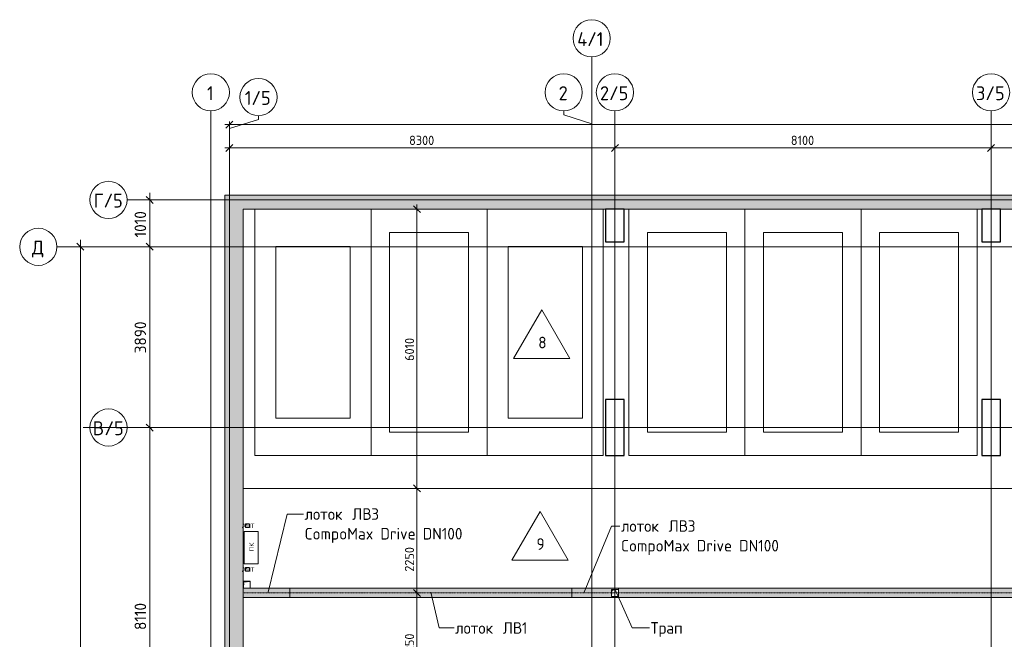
# Model space of a CAD drawing. Header units: millimetres. Extents: x -4558 to 63605, y -10605 to 130388.
# Tile 57 of 66: x -4115 to 17084, y 117052 to 130388. Entities that reach past the tile are written whole.
import ezdxf

# ---------------------------------------------------------------- set-up
doc = ezdxf.new("R2010")
doc.units = ezdxf.units.MM
for name, pattern in [('3_ Штрих_ 1 х 1 мм', [2, 1, -1]), ('4_ Штрихпунктир_ 10 х 2 мм', [14, 10, -2, 0, -2]), ('4_ Штрихпунктир_ 5 х 2 мм', [9, 5, -2, 0, -2])]:
    doc.linetypes.add(name, pattern=pattern)
for name, color, linetype, lineweight in [('A-ANNO-DIMS', 7, 'Continuous', 5), ('A-ANNO-DIMS-100', 7, 'Continuous', 5), ('A-ANNO-NOTE', 7, 'Continuous', 5), ('A-DETL', 7, 'Continuous', 25), ('A-DETL-GENF', 7, 'Continuous', 13), ('A-FLOR', 7, 'Continuous', 13), ('A-FLOR-IDEN', 7, 'Continuous', 5), ('A-WALL', 7, 'Continuous', 13), ('A-WALL-PATT', 7, 'Continuous', 13), ('C-PRKG', 7, 'Continuous', 13), ('G-ANNO-TEXT', 7, 'Continuous', 5), ('M-EQPM', 7, 'Continuous', 13), ('S-COLS', 7, 'Continuous', 25), ('S-GRID', 7, 'Continuous', 5), ('S-GRID-IDEN', 7, 'Continuous', 5)]:
    doc.layers.add(name, color=color, linetype=linetype, lineweight=lineweight)
doc.styles.add('GOST Common', font='GOST_Common.ttf', dxfattribs={"height": 100})
doc.styles.add('GOST Common_1', font='GOST_Common.ttf', dxfattribs={"height": 300})
doc.styles.add('GOST Common_2', font='GOST_Common.ttf', dxfattribs={"height": 200})
doc.styles.add('GOST Common_3', font='GOST_Common.ttf', dxfattribs={"height": 250})
doc.dimstyles.new('2_5_мм', dxfattribs={"dimscale": 304.8, "dimtxt": 251.428749, "dimasz": 0.492126, "dimexe": 0.492126, "dimexo": 0.492126, "dimgap": 0, "dimtad": 1, "dimdec": 5, "dimrnd": 1e-05, "dimdsep": 46, "dimtxsty": 'GOST Common_3', "dimblk1": 'OBLIQUE', "dimblk2": 'OBLIQUE', "dimsah": 1, "dimcen": 0.09, "dimdle": 0.492126, "dimadec": 5, "dimazin": 2, "dimtfac": 1, "dimtdec": 4, "dimtix": 1, "dimtmove": 0, "dimatfit": 3, "dimfxl": 1, "dimtvp": 1, "dimtolj": 1, "dimtzin": 0, "dimarcsym": 2})
doc.dimstyles.new('2_мм', dxfattribs={"dimscale": 304.8, "dimtxt": 201.142999, "dimasz": 0.492126, "dimexe": 0.328084, "dimexo": 0.492126, "dimgap": 0, "dimtad": 1, "dimdec": 0, "dimdsep": 46, "dimtxsty": 'GOST Common_2', "dimblk1": 'OBLIQUE', "dimblk2": 'OBLIQUE', "dimsah": 1, "dimcen": 0.09, "dimdle": 0.328084, "dimadec": 5, "dimazin": 2, "dimtfac": 1, "dimtdec": 4, "dimtix": 1, "dimtmove": 0, "dimatfit": 3, "dimfxl": 1, "dimtvp": 1, "dimtolj": 1, "dimtzin": 0, "dimarcsym": 2})
doc.dimstyles.new('2_мм_1', dxfattribs={"dimscale": 304.8, "dimtxt": 201.142999, "dimasz": 0.492126, "dimexe": 0.328084, "dimexo": 0.492126, "dimgap": 0, "dimtad": 1, "dimdec": 0, "dimdsep": 46, "dimtxsty": 'GOST Common_2', "dimblk1": 'OBLIQUE', "dimblk2": 'OBLIQUE', "dimsah": 1, "dimcen": 0.09, "dimdle": 0.328084, "dimadec": 5, "dimazin": 2, "dimtfac": 1, "dimtdec": 4, "dimtix": 1, "dimtmove": 1, "dimatfit": 3, "dimfxl": 1, "dimtvp": 1, "dimtolj": 1, "dimtzin": 0, "dimarcsym": 2})
pattern_1 = [(45, (0, 0), (-114.04925, 114.04925), []), (45, (114.05, 0), (-114.04925, 114.04925), [201.612, -40.322, 3.353, -36.97])]

# ---------------------------------------------------------------- blocks, each defined once
blk = doc.blocks.new('АР_Машиноместо - 5300x2500_С-V9--01_Подвал_МП_часть А')
at = {"layer": 'C-PRKG'}
for p, q in [((0, 0), (0, 5300)), ((2500, 0), (2500, 5300)), ((400, 4800), (2100, 4800)), ((400, 500), (400, 4800)), ((2100, 500), (2100, 4800)), ((400, 500), (2100, 500)), ((2500, 0), (0, 0))]:
    blk.add_line(p, q, dxfattribs=at)
blk = doc.blocks.new('АР_Машиноместо - 4900x2400_М__5300х2500_-V10--01_Подвал_МП_часть А')
at = {"layer": 'C-PRKG'}
for p, q in [((0, 0), (0, 5300)), ((2500, 0), (2500, 5300)), ((450, 4500), (2050, 4500)), ((450, 800), (450, 4500)), ((2050, 800), (2050, 4500)), ((450, 800), (2050, 800)), ((2500, 0), (0, 0))]:
    blk.add_line(p, q, dxfattribs=at)
blk = doc.blocks.new('АР_Машиноместо - 4900x2400_М__5300х2500_-V11--01_Подвал_МП_часть А')
at = {"layer": 'C-PRKG'}
for p, q in [((2500, 0), (0, 0)), ((0, 0), (0, -5300)), ((2500, 0), (2500, -5300)), ((450, -800), (450, -4500)), ((450, -800), (2050, -800)), ((2050, -800), (2050, -4500)), ((450, -4500), (2050, -4500))]:
    blk.add_line(p, q, dxfattribs=at)
blk = doc.blocks.new('АР_Канал вертикальный прямоугольный - ВК-5404201--01_Подвал_МП_часть А')
at = {"layer": 'A-DETL-GENF'}
blk.add_hatch(color=256, dxfattribs=at).paths.add_polyline_path([(-75, -75), (-60, 60), (75, 75), (-75, 75)])
at = {"layer": 'A-DETL-GENF', "linetype": '3_ Штрих_ 1 х 1 мм'}
for p, q in [((75, 75), (-75, 75)), ((75, 75), (-75, 75)), ((-75, -75), (-60, 60)), ((-75, -75), (-60, 60)), ((-60, 60), (75, 75)), ((-60, 60), (75, 75)), ((75, -75), (75, 75)), ((-75, -75), (75, -75))]:
    blk.add_line(p, q, dxfattribs=at)
at = {"layer": 'M-EQPM'}
for p, q in [((-75, 75), (75, 75)), ((75, 75), (75, -75)), ((75, -75), (-75, -75))]:
    blk.add_line(p, q, dxfattribs=at)
blk = doc.blocks.new('АР_Канал вертикальный прямоугольный - ПК-V18--01_Подвал_МП_часть А')
at = {"layer": 'A-DETL-GENF', "linetype": '3_ Штрих_ 1 х 1 мм'}
for p, q in [((350, 150), (-350, 150)), ((-350, 150), (-350, -150)), ((350, -150), (350, 150)), ((-350, -150), (350, -150))]:
    blk.add_line(p, q, dxfattribs=at)
at = {"layer": 'M-EQPM'}
for p, q in [((-350, -150), (-350, 150)), ((-350, 150), (350, 150)), ((350, 150), (350, -150)), ((350, -150), (-350, -150))]:
    blk.add_line(p, q, dxfattribs=at)
blk = doc.blocks.new('АР_Канал вертикальный прямоугольный - ВК-V17--01_Подвал_МП_часть А')
at = {"layer": 'A-DETL-GENF'}
blk.add_hatch(color=256, dxfattribs=at).paths.add_polyline_path([(-75, -75), (-60, 60), (75, 75), (-75, 75)])
at = {"layer": 'A-DETL-GENF', "linetype": '3_ Штрих_ 1 х 1 мм'}
for p, q in [((75, 75), (-75, 75)), ((-75, 75), (-75, -75)), ((75, 75), (-75, 75)), ((-75, 75), (-75, -75)), ((-75, -75), (-60, 60)), ((-75, -75), (-60, 60)), ((-60, 60), (75, 75)), ((-60, 60), (75, 75)), ((75, -75), (75, 75)), ((-75, -75), (75, -75))]:
    blk.add_line(p, q, dxfattribs=at)
at = {"layer": 'M-EQPM'}
for p, q in [((-75, -75), (-75, 75)), ((-75, 75), (75, 75)), ((75, 75), (75, -75)), ((75, -75), (-75, -75))]:
    blk.add_line(p, q, dxfattribs=at)
blk = doc.blocks.new('АР_Канал вертикальный прямоугольный - АПТ-4296547--01_Подвал_МП_часть А')
at = {"layer": 'A-DETL-GENF'}
blk.add_hatch(color=256, dxfattribs=at).paths.add_polyline_path([(-40, -40), (-32, 32), (40, 40), (-40, 40)])
at = {"layer": 'A-DETL-GENF', "linetype": '3_ Штрих_ 1 х 1 мм'}
for p, q in [((40, 40), (-40, 40)), ((-40, 40), (-40, -40)), ((40, 40), (-40, 40)), ((-40, 40), (-40, -40)), ((-40, -40), (-32, 32)), ((-40, -40), (-32, 32)), ((-32, 32), (40, 40)), ((-32, 32), (40, 40)), ((40, -40), (40, 40)), ((-40, -40), (40, -40))]:
    blk.add_line(p, q, dxfattribs=at)
at = {"layer": 'M-EQPM'}
for p, q in [((-40, -40), (-40, 40)), ((-40, 40), (40, 40)), ((40, 40), (40, -40)), ((40, -40), (-40, -40))]:
    blk.add_line(p, q, dxfattribs=at)
blk = doc.blocks.new('АР_Лоток - 200х100h_L_1000_с вертик_отводом_ЛВ3-7511687--01_Подвал_МП_часть А')
at = {"layer": 'M-EQPM', "true_color": 0xdddddd}
blk.add_hatch(color=254, dxfattribs=at).paths.add_polyline_path([(1000, -100), (1000, 100), (0, 100), (0, -100)])
at = {"layer": 'M-EQPM'}
blk.add_line((1000, -100), (1000, 100), dxfattribs=at)
blk = doc.blocks.new('АР_Лоток - 200х100h_L_1000_с вертик_отводом_ЛВ3-V35--01_Подвал_МП_часть А')
at = {"layer": 'M-EQPM', "true_color": 0xdddddd}
blk.add_hatch(color=254, dxfattribs=at).paths.add_polyline_path([(850, -100), (1000, -100), (1000, -75), (850, -75), (850, 75), (1000, 75), (1000, 100), (0, 100), (0, -100)])
at = {"layer": 'M-EQPM'}
for p, q in [((0, 100), (0, -100)), ((1000, 75), (1000, 100)), ((1000, -100), (1000, -75))]:
    blk.add_line(p, q, dxfattribs=at)
blk = doc.blocks.new('АР_Лоток - 200х100h_ЛВ1-7511691--01_Подвал_МП_часть А')
at = {"layer": 'M-EQPM', "true_color": 0xdddddd}
blk.add_hatch(color=254, dxfattribs=at).paths.add_polyline_path([(6075, -100), (6075, 100), (0, 100), (0, -100), (5368, -100)])
at = {"layer": 'M-EQPM'}
for p, q in [((0, 100), (0, -100)), ((6075, -100), (6075, 100))]:
    blk.add_line(p, q, dxfattribs=at)
blk = doc.blocks.new('АР_Лоток - 200х100h_ЛВ1-V37--01_Подвал_МП_часть А')
at = {"layer": 'M-EQPM', "true_color": 0xdddddd}
blk.add_hatch(color=254, dxfattribs=at).paths.add_polyline_path([(0, -100), (22805, -100), (22805, 100), (0, 100), (0, -75)])
at = {"layer": 'M-EQPM'}
for p, q in [((0, 100), (0, 75)), ((0, -75), (0, -100))]:
    blk.add_line(p, q, dxfattribs=at)
blk = doc.blocks.new('Ось сетки - 8_0 мм-31302--01_Подвал_МП_часть А')
at = {"layer": 'S-GRID-IDEN'}
blk.add_circle((0, 0), 4, dxfattribs=at)
blk = doc.blocks.new('DIMBLOCK6--01_Подвал_МП_часть А')
at = {"layer": 'A-ANNO-DIMS-100', "transparency": 16777216}
for p, q in [((300, 127630), (8700, 127630)), ((400, 127586), (400, 127730)), ((400, 127630), (400, 127586)), ((8700, 127586), (8700, 127730)), ((8700, 127630), (8700, 127586))]:
    blk.add_line(p, q, dxfattribs=at)
at = {"layer": 'A-ANNO-DIMS-100', "lineweight": 25, "transparency": 16777216}
for p, q in [((400, 127630), (325, 127555)), ((400, 127630), (475, 127705)), ((8700, 127630), (8625, 127555)), ((8700, 127630), (8775, 127705))]:
    blk.add_line(p, q, dxfattribs=at)
at = {"layer": 'A-ANNO-DIMS-100', "color": 0, "transparency": 16777216, "insert": (4270, 127891), "char_height": 200, "width": 670.93, "attachment_point": 1, "line_spacing_factor": 1.022761, "style": 'GOST Common_2'}
blk.add_mtext('8300', dxfattribs=at)
blk = doc.blocks.new('_Oblique')
at = {"color": 0, "linetype": 'ByBlock', "lineweight": -2}
blk.add_line((-0.5, -0.5), (0.5, 0.5), dxfattribs=at)
blk = doc.blocks.new('DIMBLOCK7--01_Подвал_МП_часть А')
at = {"layer": 'A-ANNO-DIMS-100', "lineweight": 25, "transparency": 16777216}
for p, q in [((8700, 127630), (8625, 127555)), ((8700, 127630), (8775, 127705)), ((16800, 127630), (16725, 127555)), ((16800, 127630), (16875, 127705))]:
    blk.add_line(p, q, dxfattribs=at)
at = {"layer": 'A-ANNO-DIMS-100', "transparency": 16777216}
for p, q in [((8700, 127586), (8700, 127730)), ((8700, 127630), (16800, 127630)), ((8700, 127630), (8700, 127586)), ((16800, 127586), (16800, 127730)), ((16800, 127630), (16800, 127586))]:
    blk.add_line(p, q, dxfattribs=at)
at = {"layer": 'A-ANNO-DIMS-100', "color": 0, "transparency": 16777216, "insert": (12489, 127891), "char_height": 200, "width": 625.93, "attachment_point": 1, "line_spacing_factor": 1.022761, "style": 'GOST Common_2'}
blk.add_mtext('8100', dxfattribs=at)
blk = doc.blocks.new('DIMBLOCK8--01_Подвал_МП_часть А')
at = {"layer": 'A-ANNO-DIMS-100', "lineweight": 25, "transparency": 16777216}
for p, q in [((16800, 127630), (16725, 127555)), ((16800, 127630), (16875, 127705)), ((24900, 127630), (24825, 127555)), ((24900, 127630), (24975, 127705))]:
    blk.add_line(p, q, dxfattribs=at)
at = {"layer": 'A-ANNO-DIMS-100', "transparency": 16777216}
for p, q in [((16800, 127586), (16800, 127730)), ((16800, 127630), (24900, 127630)), ((16800, 127630), (16800, 127586)), ((24900, 127586), (24900, 127730)), ((24900, 127630), (24900, 127586))]:
    blk.add_line(p, q, dxfattribs=at)
at = {"layer": 'A-ANNO-DIMS-100', "color": 0, "transparency": 16777216, "insert": (20589, 127891), "char_height": 200, "width": 625.93, "attachment_point": 1, "line_spacing_factor": 1.022761, "style": 'GOST Common_2'}
blk.add_mtext('8100', dxfattribs=at)
blk = doc.blocks.new('DIMBLOCK13--01_Подвал_МП_часть А')
at = {"layer": 'A-ANNO-DIMS-100', "transparency": 16777216}
for p, q in [((300, 128130), (46600, 128130)), ((400, 128197), (400, 128030)), ((400, 128130), (400, 128197)), ((46500, 128086), (46500, 128230)), ((46500, 128130), (46500, 128086))]:
    blk.add_line(p, q, dxfattribs=at)
at = {"layer": 'A-ANNO-DIMS-100', "lineweight": 25, "transparency": 16777216}
for p, q in [((400, 128130), (325, 128055)), ((400, 128130), (475, 128205)), ((46500, 128130), (46425, 128055)), ((46500, 128130), (46575, 128205))]:
    blk.add_line(p, q, dxfattribs=at)
at = {"layer": 'A-ANNO-DIMS-100', "color": 0, "transparency": 16777216, "insert": (23109, 128391), "char_height": 200, "width": 818.21, "attachment_point": 1, "line_spacing_factor": 1.022761, "style": 'GOST Common_2'}
blk.add_mtext('46100', dxfattribs=at)
blk = doc.blocks.new('DIMBLOCK34--01_Подвал_МП_часть А')
at = {"layer": 'A-ANNO-DIMS-100', "transparency": 16777216}
for p, q in [((-1271, 121610), (-1465, 121610)), ((-1315, 113500), (-1315, 121610)), ((-1315, 121610), (-1271, 121610)), ((-1271, 113500), (-1465, 113500)), ((-1315, 113500), (-1271, 113500))]:
    blk.add_line(p, q, dxfattribs=at)
at = {"layer": 'A-ANNO-DIMS-100', "lineweight": 25, "transparency": 16777216}
for p, q in [((-1315, 121610), (-1390, 121685)), ((-1315, 121610), (-1240, 121535)), ((-1315, 113500), (-1390, 113575)), ((-1315, 113500), (-1240, 113425))]:
    blk.add_line(p, q, dxfattribs=at)
at = {"layer": 'A-ANNO-DIMS-100', "color": 0, "transparency": 16777216, "insert": (-1642, 117252), "char_height": 250, "width": 726.16, "attachment_point": 1, "rotation": 90, "line_spacing_factor": 1.022761, "style": 'GOST Common_3'}
blk.add_mtext('8110', dxfattribs=at)
blk = doc.blocks.new('DIMBLOCK35--01_Подвал_МП_часть А')
at = {"layer": 'A-ANNO-DIMS-100', "lineweight": 25, "transparency": 16777216}
for p, q in [((-1315, 125500), (-1390, 125575)), ((-1315, 125500), (-1240, 125425)), ((-1315, 121610), (-1390, 121685)), ((-1315, 121610), (-1240, 121535))]:
    blk.add_line(p, q, dxfattribs=at)
at = {"layer": 'A-ANNO-DIMS-100', "transparency": 16777216}
for p, q in [((-1271, 125500), (-1465, 125500)), ((-1315, 121610), (-1315, 125500)), ((-1315, 125500), (-1271, 125500)), ((-1271, 121610), (-1465, 121610)), ((-1315, 121610), (-1271, 121610))]:
    blk.add_line(p, q, dxfattribs=at)
at = {"layer": 'A-ANNO-DIMS-100', "color": 0, "transparency": 16777216, "insert": (-1642, 123206), "char_height": 250, "width": 838.66, "attachment_point": 1, "rotation": 90, "line_spacing_factor": 1.022761, "style": 'GOST Common_3'}
blk.add_mtext('3890', dxfattribs=at)
blk = doc.blocks.new('DIMBLOCK36--01_Подвал_МП_часть А')
at = {"layer": 'A-ANNO-DIMS-100', "lineweight": 25, "transparency": 16777216}
for p, q in [((-1315, 126510), (-1390, 126585)), ((-1315, 126510), (-1240, 126435)), ((-1315, 125500), (-1390, 125575)), ((-1315, 125500), (-1240, 125425))]:
    blk.add_line(p, q, dxfattribs=at)
at = {"layer": 'A-ANNO-DIMS-100', "transparency": 16777216}
for p, q in [((-1315, 125500), (-1315, 126660)), ((-1271, 126510), (-1465, 126510)), ((-1315, 126510), (-1271, 126510)), ((-1271, 125500), (-1465, 125500)), ((-1315, 125500), (-1271, 125500))]:
    blk.add_line(p, q, dxfattribs=at)
at = {"layer": 'A-ANNO-DIMS-100', "color": 0, "transparency": 16777216, "insert": (-1642, 125702), "char_height": 250, "width": 726.16, "attachment_point": 1, "rotation": 90, "line_spacing_factor": 1.022761, "style": 'GOST Common_3'}
blk.add_mtext('1010', dxfattribs=at)
blk = doc.blocks.new('DIMBLOCK180--01_Подвал_МП_часть А')
at = {"layer": 'A-ANNO-DIMS-100', "lineweight": 25, "transparency": 16777216}
for p, q in [((4439, 126310), (4364, 126385)), ((4439, 126310), (4514, 126235)), ((4439, 120300), (4364, 120375)), ((4439, 120300), (4514, 120225))]:
    blk.add_line(p, q, dxfattribs=at)
at = {"layer": 'A-ANNO-DIMS-100', "transparency": 16777216}
for p, q in [((4439, 126410), (4439, 120300)), ((4396, 126310), (4539, 126310)), ((4439, 126310), (4396, 126310)), ((4396, 120300), (4539, 120300)), ((4439, 120300), (4396, 120300))]:
    blk.add_line(p, q, dxfattribs=at)
at = {"layer": 'A-ANNO-DIMS-100', "color": 0, "transparency": 16777216, "insert": (4178, 123044), "char_height": 200, "width": 625.93, "attachment_point": 1, "rotation": 90, "line_spacing_factor": 1.022761, "style": 'GOST Common_2'}
blk.add_mtext('6010', dxfattribs=at)
blk = doc.blocks.new('DIMBLOCK181--01_Подвал_МП_часть А')
at = {"layer": 'A-ANNO-DIMS-100', "lineweight": 25, "transparency": 16777216}
for p, q in [((4439, 120300), (4364, 120375)), ((4439, 120300), (4514, 120225)), ((4439, 118050), (4364, 118125)), ((4439, 118050), (4514, 117975))]:
    blk.add_line(p, q, dxfattribs=at)
at = {"layer": 'A-ANNO-DIMS-100', "transparency": 16777216}
for p, q in [((4396, 120300), (4539, 120300)), ((4439, 120300), (4396, 120300)), ((4439, 120300), (4439, 118050)), ((4439, 119166), (4439, 119175)), ((4439, 118507), (4439, 119166)), ((4396, 118050), (4539, 118050)), ((4439, 118050), (4396, 118050))]:
    blk.add_line(p, q, dxfattribs=at)
at = {"layer": 'A-ANNO-DIMS-100', "color": 0, "transparency": 16777216, "insert": (4178, 118507), "char_height": 200, "width": 670.93, "attachment_point": 1, "rotation": 90, "line_spacing_factor": 1.022761, "style": 'GOST Common_2'}
blk.add_mtext('2250', dxfattribs=at)
blk = doc.blocks.new('DIMBLOCK182--01_Подвал_МП_часть А')
at = {"layer": 'A-ANNO-DIMS-100', "lineweight": 25, "transparency": 16777216}
for p, q in [((4439, 118050), (4364, 118125)), ((4439, 118050), (4514, 117975)), ((4439, 115800), (4364, 115875)), ((4439, 115800), (4514, 115725))]:
    blk.add_line(p, q, dxfattribs=at)
at = {"layer": 'A-ANNO-DIMS-100', "transparency": 16777216}
for p, q in [((4396, 118050), (4539, 118050)), ((4439, 118050), (4396, 118050)), ((4439, 118050), (4439, 115800)), ((4396, 115800), (4539, 115800)), ((4439, 115800), (4396, 115800))]:
    blk.add_line(p, q, dxfattribs=at)
at = {"layer": 'A-ANNO-DIMS-100', "color": 0, "transparency": 16777216, "insert": (4178, 116645), "char_height": 200, "width": 670.93, "attachment_point": 1, "rotation": 90, "line_spacing_factor": 1.022761, "style": 'GOST Common_2'}
blk.add_mtext('2250', dxfattribs=at)
blk = doc.blocks.new('Марка полов - Марка полов-4106608--01_Подвал_МП_часть А')
at = {"layer": 'A-FLOR-IDEN'}
for p, q in [((0, 7), (-6.06, -3.5)), ((6.06, -3.5), (0, 7)), ((-6.06, -3.5), (6.06, -3.5))]:
    blk.add_line(p, q, dxfattribs=at)
blk = doc.blocks.new('DIMBLOCK256--01_Подвал_МП_часть А')
at = {"layer": 'A-ANNO-DIMS-100', "lineweight": 25, "transparency": 16777216}
for p, q in [((-2808, 125500), (-2883, 125575)), ((-2808, 125500), (-2733, 125425)), ((-2808, 99300), (-2883, 99375)), ((-2808, 99300), (-2733, 99225))]:
    blk.add_line(p, q, dxfattribs=at)
at = {"layer": 'A-ANNO-DIMS-100', "transparency": 16777216}
for p, q in [((-2808, 99300), (-2808, 125650)), ((-2765, 125500), (-2958, 125500)), ((-2808, 125500), (-2765, 125500)), ((-2765, 99300), (-2958, 99300)), ((-2808, 99300), (-2765, 99300))]:
    blk.add_line(p, q, dxfattribs=at)
at = {"layer": 'A-ANNO-DIMS-100', "color": 0, "transparency": 16777216, "insert": (-3135, 111963), "char_height": 250, "width": 1048.33, "attachment_point": 1, "rotation": 90, "line_spacing_factor": 1.022761, "style": 'GOST Common_3'}
blk.add_mtext('26200', dxfattribs=at)

msp = doc.modelspace()

# ---------------------------------------------------------------- hatches: boundary and pattern name
at = {"layer": 'A-WALL-PATT', "lineweight": 5}
h = msp.add_hatch(dxfattribs=at)
h.set_pattern_fill('FP_1', color=256, style=0, pattern_type=2)
h.set_pattern_definition(pattern_1)
h.paths.add_polyline_path([(700, 103600), (700, 126610), (300, 126610), (300, 103600), (321.351139, 103600)])
h = msp.add_hatch(dxfattribs=at)
h.set_pattern_fill('FP_1', color=256, style=0, pattern_type=2)
h.set_pattern_definition(pattern_1)
h.paths.add_polyline_path([(40803.083199, 126310), (40900, 126310), (40900, 126610), (700, 126610), (700, 126310), (34056.127856, 126310)])

# ---------------------------------------------------------------- linework, layer by layer
at = {"layer": 'A-DETL', "linetype": '4_ Штрихпунктир_ 5 х 2 мм', "lineweight": 5}
msp.add_line((700, 118050), (40500, 118050), dxfattribs=at)
at = {"layer": 'A-FLOR'}
for p, q in [((700, 120300), (42050.001161, 120300)), ((850, 118150), (39899.945979, 118150)), ((39900, 117950), (700, 117950))]:
    msp.add_line(p, q, dxfattribs=at)
at = {"layer": 'A-WALL'}
for p, q in [((300, 126610), (300, 101450)), ((44350, 126610), (300, 126610)), ((700, 101450), (700, 126310)), ((700, 126310), (44350, 126310))]:
    msp.add_line(p, q, dxfattribs=at)
at = {"layer": 'G-ANNO-TEXT'}
for p, q in [((1235.012728, 118062.833852), (1646.319425, 119747.649875)), ((1646.319425, 119747.649875), (1993.842299, 119747.649875)), ((8035.012728, 118062.833852), (8626.065584, 119490.026179)), ((8626.065584, 119490.026179), (8806.890772, 119490.026179)), ((8712.599848, 118104.91173), (9073.4311, 117295.32661)), ((4735.012728, 118062.833852), (4918.359541, 117295.32661)), ((4918.359541, 117295.32661), (5236.690983, 117295.32661)), ((9073.4311, 117295.32661), (9445.254942, 117295.32661))]:
    msp.add_line(p, q, dxfattribs=at)
at = {"layer": 'S-COLS'}
for p, q in [((8900, 126310), (8500, 126310)), ((8500, 126310), (8500, 125610)), ((8900, 125610), (8900, 126310)), ((17000, 126310), (16600, 126310)), ((16600, 126310), (16600, 125610)), ((17000, 125610), (17000, 126310)), ((8500, 125610), (8900, 125610)), ((16600, 125610), (17000, 125610)), ((8900, 122210), (8500, 122210)), ((8500, 122210), (8500, 121010)), ((8900, 121010), (8900, 122210)), ((17000, 122210), (16600, 122210)), ((16600, 122210), (16600, 121010)), ((17000, 121010), (17000, 122210)), ((8500, 121010), (8900, 121010)), ((16600, 121010), (17000, 121010))]:
    msp.add_line(p, q, dxfattribs=at)
at = {"layer": 'S-GRID', "linetype": '4_ Штрихпунктир_ 10 х 2 мм'}
for p, q in [((8200, 32633.917515), (8200, 129588.42805)), ((0, 37477.03953), (0, 128423.739924)), ((8700, 103519.533888), (8700, 128423.739924)), ((16800, 103519.533888), (16800, 128423.739924)), ((400, 98200), (400, 128047.076825)), ((8200, 37477.03953), (8200, 128148.762045)), ((48002.408154, 126510), (-1802.909204, 126510)), ((48002.408154, 125500), (-3315.067646, 125500)), ((48002.408154, 125500), (-2957.828409, 125500)), ((48002.408154, 121610), (-2750.29548, 121610)), ((48002.408154, 121610), (-1802.909204, 121610))]:
    msp.add_line(p, q, dxfattribs=at)
at = {"layer": 'S-GRID'}
for p, q in [((1026.442166, 128239.443307), (1026.442166, 128322.054704)), ((7598.537386, 128341.128526), (7598.537386, 128423.739924)), ((8200, 128148.762045), (7598.537386, 128341.128526)), ((400, 128047.076825), (1026.442166, 128239.443307))]:
    msp.add_line(p, q, dxfattribs=at)

# ---------------------------------------------------------------- block references
at = {"layer": 'A-FLOR-IDEN', "xscale": 99.99999999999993, "yscale": 99.99999999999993, "zscale": 99.99999999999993}
for p in [(7126.2252, 123442.506254), (7088.718946, 119104.214614)]:
    msp.add_blockref('Марка полов - Марка полов-4106608--01_Подвал_МП_часть А', p, dxfattribs=at)
at = {"layer": 'C-PRKG'}
for name, p in [('АР_Машиноместо - 4900x2400_М__5300х2500_-V10--01_Подвал_МП_часть А', (950, 121010)), ('АР_Машиноместо - 5300x2500_С-V9--01_Подвал_МП_часть А', (3450, 121010)), ('АР_Машиноместо - 5300x2500_С-V9--01_Подвал_МП_часть А', (9000, 121010)), ('АР_Машиноместо - 5300x2500_С-V9--01_Подвал_МП_часть А', (11500, 121010)), ('АР_Машиноместо - 5300x2500_С-V9--01_Подвал_МП_часть А', (14000, 121010))]:
    msp.add_blockref(name, p, dxfattribs=at)
at = {"layer": 'C-PRKG', "rotation": 180}
msp.add_blockref('АР_Машиноместо - 4900x2400_М__5300х2500_-V11--01_Подвал_МП_часть А', (8450, 121010), dxfattribs=at)
at = {"layer": 'M-EQPM', "rotation": 90}
msp.add_blockref('АР_Канал вертикальный прямоугольный - ПК-V18--01_Подвал_МП_часть А', (870, 119025), dxfattribs=at)
at = {"layer": 'M-EQPM'}
for name, p in [('АР_Канал вертикальный прямоугольный - АПТ-4296547--01_Подвал_МП_часть А', (786, 119500)), ('АР_Канал вертикальный прямоугольный - АПТ-4296547--01_Подвал_МП_часть А', (786, 118560)), ('АР_Канал вертикальный прямоугольный - ВК-5404201--01_Подвал_МП_часть А', (775, 118225)), ('АР_Лоток - 200х100h_L_1000_с вертик_отводом_ЛВ3-7511687--01_Подвал_МП_часть А', (700, 118050)), ('АР_Лоток - 200х100h_ЛВ1-7511691--01_Подвал_МП_часть А', (1700, 118050)), ('АР_Лоток - 200х100h_L_1000_с вертик_отводом_ЛВ3-V35--01_Подвал_МП_часть А', (7775, 118050)), ('АР_Канал вертикальный прямоугольный - ВК-V17--01_Подвал_МП_часть А', (8700, 118050)), ('АР_Лоток - 200х100h_ЛВ1-V37--01_Подвал_МП_часть А', (8775, 118050))]:
    msp.add_blockref(name, p, dxfattribs=at)
at = {"layer": 'S-GRID-IDEN', "xscale": 99.99999999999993, "yscale": 99.99999999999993, "zscale": 99.99999999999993}
for p in [(8200, 129988.42805), (0, 128823.739924), (1026.442166, 128722.054704), (7598.537386, 128823.739924), (8700, 128823.739924), (16800, 128823.739924)]:
    msp.add_blockref('Ось сетки - 8_0 мм-31302--01_Подвал_МП_часть А', p, dxfattribs=at)
for p, rotation in [((-2202.909204, 126510), 89.99999999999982), ((-3715.067646, 125500), 89.99999999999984), ((-2202.909204, 121610), 89.99999999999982)]:
    msp.add_blockref('Ось сетки - 8_0 мм-31302--01_Подвал_МП_часть А', p, dxfattribs=dict(at, rotation=rotation))

# ---------------------------------------------------------------- texts
at = {"layer": 'A-ANNO-NOTE', "char_height": 100, "width": 304.64125, "attachment_point": 1, "style": 'GOST Common'}
for insert in [(661.906744, 119543.609736), (661.906744, 118603.609736)]:
    msp.add_mtext('АПТ', dxfattribs=dict(at, insert=insert))
at = {"layer": 'A-ANNO-NOTE', "insert": (826.390264, 118947.406744), "char_height": 100, "width": 192.405, "attachment_point": 1, "rotation": 90, "style": 'GOST Common'}
msp.add_mtext('ПК', dxfattribs=at)
at = {"layer": 'A-FLOR-IDEN', "char_height": 250, "width": 216.455625, "attachment_point": 1, "style": 'GOST Common_3'}
for s, insert in [('\\fGOST Common|b0|i0|c204|p34|;8', (7049.348917, 123564.567926)), ('\\fGOST Common|b0|i0|c204|p34|;9', (7011.842663, 119226.276286))]:
    msp.add_mtext(s, dxfattribs=dict(at, insert=insert))
at = {"layer": 'G-ANNO-TEXT', "char_height": 250, "attachment_point": 1, "style": 'GOST Common_3'}
for s, insert, width in [('лоток', (2018.842299, 119872.649875), 1138.39625), ('\\fGOST Common|b0|i0|c204|p34|; ', (2958.113132, 119872.649875), 104.219375), ('ЛВ', (3044.102716, 119872.649875), 497.04625), ('\\fGOST Common|b0|i0|c204|p34|;3', (3454.206882, 119872.649875), 216.455625), ('\\fGOST Common|b0|i0|c204|p34|; ', (9771.161605, 119615.026179), 104.219375), ('ЛВ', (9857.151188, 119615.026179), 497.04625), ('\\fGOST Common|b0|i0|c204|p34|;3', (10267.255355, 119615.026179), 216.455625), ('CompoMax Drive DN100', (2018.842299, 119449.316541), 4064.555625), ('лоток', (8831.890772, 119615.026179), 1138.39625), ('CompoMax Drive DN100', (8831.890772, 119191.692845), 4064.555625), ('лоток', (5261.690983, 117420.32661), 1138.39625), ('\\fGOST Common|b0|i0|c204|p34|; ', (6200.961816, 117420.32661), 104.219375), ('ЛВ', (6286.951399, 117420.32661), 497.04625), ('\\fGOST Common|b0|i0|c204|p34|;1', (6697.055566, 117420.32661), 152.320625), ('Трап', (9470.254942, 117420.32661), 913.92375)]:
    msp.add_mtext(s, dxfattribs=dict(at, insert=insert, width=width))
at = {"layer": 'S-GRID-IDEN', "char_height": 300, "attachment_point": 1, "style": 'GOST Common_1'}
for s, insert, width in [('4/1', (7888.87793, 130120.515199), 745.569375), ('\\fGOST Common|b0|i0|c204|p34|;1', (-82.62207, 128955.827073), 192.405), ('\\fGOST Common|b0|i0|c204|p34|;2', (7489.415316, 128955.827073), 256.54), ('2/5', (8378.87793, 128955.827073), 769.62), ('3/5', (16475.87793, 128955.827073), 777.636875), ('1/5', (731.820096, 128854.141853), 705.485), ('\\fGOST Common|b0|i0|c204|p34|;Г', (-2521.329686, 126644.544597), 256.54), ('/5', (-2309.663019, 126644.544597), 513.08), ('\\fGOST Common|b0|i0|c204|p34|;Д', (-3851.488128, 125634.544597), 328.691875), ('\\fGOST Common|b0|i0|c204|p34|;В', (-2540.829686, 121744.544597), 304.64125), ('/5', (-2289.475519, 121744.544597), 513.08)]:
    msp.add_mtext(s, dxfattribs=dict(at, insert=insert, width=width))

# ---------------------------------------------------------------- dimensions: what is measured, and where the dimension line sits
at = {"layer": 'A-ANNO-DIMS'}
for base, p1, p2, override, picture, middle in [((46500, 128129.806414), (400, 128047.076825), (46500, 128235.872432), {"dimpost": '<>', "dimfxl": 46100.38659}, 'DIMBLOCK13--01_Подвал_МП_часть А', (23450, 128229.806414)), ((8700, 127629.806414), (400, 127735.872432), (8700, 127735.872432), {"dimpost": '<>', "dimfxl": 8300}, 'DIMBLOCK6--01_Подвал_МП_часть А', (4550, 127729.806414)), ((16800, 127629.806414), (8700, 127735.872432), (16800, 127735.872432), {"dimpost": '<>', "dimfxl": 8100}, 'DIMBLOCK7--01_Подвал_МП_часть А', (12750, 127729.806414)), ((24900, 127629.806414), (16800, 127735.872432), (24900, 127735.872432), {"dimpost": '<>', "dimfxl": 8100}, 'DIMBLOCK8--01_Подвал_МП_часть А', (20850, 127729.806414))]:
    dim = msp.add_linear_dim(base=base, p1=p1, p2=p2, dimstyle='2_мм', override=override, dxfattribs=at)
    dim.commit()
    dim.dimension.update_dxf_attribs({"geometry": picture, "text_midpoint": middle})
for base, p1, p2, dimstyle, override, picture, middle in [((-1315.092488, 126510), (-1421.158505, 125500), (-1421.158505, 126510), '2_5_мм', {"dimpost": '<>', "dimfxl": 1010}, 'DIMBLOCK36--01_Подвал_МП_часть А', (-1440.092488, 126005)), ((4439.456815, 120300), (4545.522832, 126310), (4545.522832, 120300), '2_мм', {"dimpost": '<>', "dimfxl": 6010}, 'DIMBLOCK180--01_Подвал_МП_часть А', (4339.456815, 123305)), ((-2808.4586377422, 125500.0000000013), (-2914.5246549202, 99300.0000000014), (-2914.5246549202, 125500.0000000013), '2_5_мм', {"dimpost": '<>', "dimfxl": 26200}, 'DIMBLOCK256--01_Подвал_МП_часть А', (-2933.4586377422, 112400.0000000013)), ((-1315.092488, 125500), (-1421.158505, 121610), (-1421.158505, 125500), '2_5_мм', {"dimpost": '<>', "dimfxl": 3890}, 'DIMBLOCK35--01_Подвал_МП_часть А', (-1440.092488, 123555)), ((-1315.0924877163, 121610.0000000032), (-1421.1585048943, 113500.0000000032), (-1421.1585048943, 121610.0000000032), '2_5_мм', {"dimpost": '<>', "dimfxl": 8110}, 'DIMBLOCK34--01_Подвал_МП_часть А', (-1440.0924877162, 117555.0000000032)), ((4439.456815, 115800), (4545.522832, 118050), (4545.522832, 115800), '2_мм', {"dimpost": '<>', "dimfxl": 2250}, 'DIMBLOCK182--01_Подвал_МП_часть А', (4339.456815, 116925))]:
    dim = msp.add_linear_dim(base=base, p1=p1, p2=p2, angle=90, dimstyle=dimstyle, override=override, dxfattribs=at)
    dim.commit()
    dim.dimension.update_dxf_attribs({"geometry": picture, "text_midpoint": middle})
dim = msp.add_linear_dim(base=(4439.456815, 118050), p1=(4545.522832, 120300), p2=(4545.522832, 118050), angle=90, dimstyle='2_мм_1', override={"dimpost": '<>', "dimfxl": 2250}, dxfattribs=at)
dim.commit()
dim.dimension.update_dxf_attribs({"geometry": 'DIMBLOCK181--01_Подвал_МП_часть А', "text_midpoint": (4311.424487, 118842.166329), "dimtype": 160, "text_rotation": 90})

doc.saveas('drawing.dxf')
